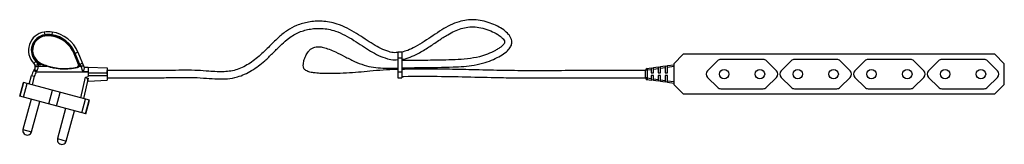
# Model space of a CAD drawing. Header units: millimetres. Extents: x -346 to 175, y -37 to 29.
import ezdxf

# ---------------------------------------------------------------- set-up
doc = ezdxf.new("R2010")
doc.units = ezdxf.units.MM

msp = doc.modelspace()

# ---------------------------------------------------------------- linework, layer by layer
at = {"color": 7, "linetype": 'Continuous', "lineweight": 25}
for p, q in [((-333.25, 22.34), (-333.03, 20.86)), ((-329.05, 22.34), (-329.28, 20.86)), ((-332.92, 20.17), (-333, 20.66)), ((-329.38, 20.17), (-329.31, 20.66)), ((-317.49, 10.76), (-317.03, 10.95)), ((-315.19, 5.05), (-317.49, 10.76)), ((-317.03, 10.95), (-314.73, 5.24)), ((-315.45, 11.58), (-316.84, 11.02)), ((-314.48, 5.16), (-316.84, 11.02)), ((-315.45, 11.58), (-312.21, 3.56)), ((-146, 11.9), (-146, -2)), ((-146, 11.9), (-144, 11.9)), ((-144, 11.9), (-144, -2)), ((5, 10.5), (0, 5.5)), ((170, 10.5), (5, 10.5)), ((175, 5.5), (170, 10.5)), ((-338.73, 5.65), (-337.67, 6.71)), ((-334.94, 5.65), (-335.15, 5.2)), ((-335.07, 5.16), (-334.86, 5.62)), ((-334.94, 5.65), (-334.86, 5.62)), ((-315.19, 5.05), (-314.73, 5.24)), ((-313.09, 5.72), (-314.48, 5.16)), ((-146, 8.7), (-144, 8.7)), ((0, 5.5), (0, -5.5)), ((23.18, 7.02), (17.93, 1.77)), ((47.35, 7.75), (24.95, 7.75)), ((54.37, 1.77), (49.12, 7.02)), ((62.18, 7.02), (56.93, 1.77)), ((86.35, 7.75), (63.95, 7.75)), ((93.37, 1.77), (88.12, 7.02)), ((101.18, 7.02), (95.93, 1.77)), ((125.35, 7.75), (102.95, 7.75)), ((132.37, 1.77), (127.12, 7.02)), ((140.18, 7.02), (134.93, 1.77)), ((164.35, 7.75), (141.95, 7.75)), ((171.37, 1.77), (166.12, 7.02)), ((175, -5.5), (175, 5.5)), ((-338.75, 2.01), (-337.48, 1.2)), ((-338.13, 4.68), (-336.71, 5.16)), ((-337.48, 1.2), (-310, 1.2)), ((-336.71, 5.16), (-335.07, 5.16)), ((-336.53, 4.17), (-331.85, 4.17)), ((-335.15, 5.2), (-335.07, 5.16)), ((-314.7, 5.16), (-315.17, 5)), ((-314.82, 4.17), (-313.78, 4.17)), ((-314.7, 5.16), (-314.48, 5.16)), ((-313.78, 4.17), (-314.48, 5.16)), ((-312.92, 1.34), (-313.78, 4.17)), ((-312.92, 1.34), (-310, 1.34)), ((-312.29, 3.76), (-310, 3.76)), ((-310, 3.76), (-310, -1.33)), ((-310, 3.76), (-300, 3.25)), ((-310, 0.75), (-300, 0.75)), ((-300, 3.25), (-300, -3.25)), ((-300, 0), (-300, 1.9)), ((-146, 1.2), (-144, 1.2)), ((-14.04, 2.02), (-14.9, 2.02)), ((-14.9, -2.02), (-14.9, 2.02)), ((-14.04, 3.01), (-11.9, 3.31)), ((-11.9, 2.32), (-14.04, 2.02)), ((-14.04, 2.02), (-14.04, -2.02)), ((-11.9, 3.31), (-11.9, 0.75)), ((-10.7, 3.17), (-11.9, 3)), ((-11.9, 0.75), (-10.7, 0.75)), ((-10.7, 3.48), (-8.2, 3.83)), ((-10.7, 0.75), (-10.7, 3.48)), ((-8.2, 2.84), (-10.7, 2.49)), ((-8.2, 3.83), (-8.2, 0.75)), ((-7, 3.69), (-8.2, 3.52)), ((-8.2, 0.75), (-7, 0.75)), ((-7, 4), (-4.5, 4.35)), ((-7, 0.75), (-7, 4)), ((-4.5, 3.36), (-7, 3.01)), ((-4.5, 4.35), (-4.5, 0.75)), ((-3.3, 4.21), (-4.5, 4.04)), ((-4.5, 0.75), (-3.3, 0.75)), ((-3.3, 4.52), (0, 4.99)), ((-3.3, 0.75), (-3.3, 4.52)), ((0, 4), (-3.3, 3.53)), ((-344.33, -4.47), (-346.27, -11.72)), ((-346.16, -11.74), (-344.22, -4.5)), ((-309.36, -13.84), (-344.33, -4.47)), ((-344.19, -12.27), (-342.25, -5.03)), ((-341.19, -5.31), (-339.97, -0.78)), ((-339.97, -0.78), (-338.52, -1.17)), ((-338.52, -1.17), (-339.74, -5.7)), ((-313.95, -12.61), (-311.42, -1.63)), ((-310, -2.14), (-312.5, -13)), ((-310.37, -3.76), (-310, -3.76)), ((-310, -0.75), (-300, -0.75)), ((-310, -3.76), (-310, -2.14)), ((-310, -3.76), (-300, -3.25)), ((-146, -2), (-144, -2)), ((-14.04, -2.02), (-14.9, -2.02)), ((-14.04, -2.02), (-11.9, -2.32)), ((-11.9, -3.31), (-14.04, -3.01)), ((-10.7, -0.75), (-11.9, -0.75)), ((-11.9, -0.75), (-11.9, -3.31)), ((-10.7, -3.17), (-11.9, -3)), ((-10.7, -3.48), (-10.7, -0.75)), ((-10.7, -2.49), (-8.2, -2.84)), ((-8.2, -3.83), (-10.7, -3.48)), ((-7, -0.75), (-8.2, -0.75)), ((-8.2, -0.75), (-8.2, -3.83)), ((-7, -3.69), (-8.2, -3.52)), ((-7, -4), (-7, -0.75)), ((-7, -3.01), (-4.5, -3.36)), ((-4.5, -4.35), (-7, -4)), ((-3.3, -0.75), (-4.5, -0.75)), ((-4.5, -0.75), (-4.5, -4.35)), ((-3.3, -4.21), (-4.5, -4.04)), ((-3.3, -4.52), (-3.3, -0.75)), ((-3.3, -3.53), (0, -4)), ((0, -4.99), (-3.3, -4.52)), ((17.93, -1.77), (23.18, -7.02)), ((49.12, -7.02), (54.37, -1.77)), ((56.93, -1.77), (62.18, -7.02)), ((88.12, -7.02), (93.37, -1.77)), ((95.93, -1.77), (101.18, -7.02)), ((127.12, -7.02), (132.37, -1.77)), ((134.93, -1.77), (140.18, -7.02)), ((166.12, -7.02), (171.37, -1.77)), ((-330.81, -15.86), (-328.87, -8.61)), ((-326.76, -16.94), (-324.82, -9.7)), ((0, -5.5), (5, -10.5)), ((24.95, -7.75), (47.35, -7.75)), ((63.95, -7.75), (86.35, -7.75)), ((102.95, -7.75), (125.35, -7.75)), ((141.95, -7.75), (164.35, -7.75)), ((170, -10.5), (175, -5.5)), ((-311.3, -21.09), (-346.27, -11.72)), ((-340.28, -13.32), (-344.58, -29.36)), ((-339.94, -30.6), (-335.64, -14.56)), ((-313.38, -20.53), (-311.44, -13.28)), ((-311.41, -21.06), (-309.47, -13.81)), ((-311.3, -21.09), (-309.36, -13.84)), ((5, -10.5), (170, -10.5)), ((-321.93, -18.24), (-326.22, -34.27)), ((-321.59, -35.52), (-317.29, -19.48)), ((-344.58, -29.36), (-339.94, -30.6)), ((-326.22, -34.27), (-321.59, -35.52))]:
    msp.add_line(p, q, dxfattribs=at)
at = {"color": 7, "linetype": 'Continuous', "lineweight": 25, "flags": 128}
for points in [[(-338.02, 3.6), (-337.97, 3.73), (-337.88, 3.86), (-337.74, 3.97), (-337.55, 4.06), (-337.33, 4.12), (-337.08, 4.17), (-336.81, 4.18), (-336.53, 4.17)], [(-314.82, 4.17), (-314.89, 4.2), (-314.97, 4.22), (-315.03, 4.24), (-315.09, 4.24), (-315.15, 4.24), (-315.19, 4.22), (-315.23, 4.2), (-315.25, 4.18)], [(-312.39, 3.99), (-312.45, 4.09), (-312.56, 4.18), (-312.7, 4.24), (-312.88, 4.28), (-313.08, 4.29), (-313.3, 4.27), (-313.54, 4.23), (-313.78, 4.17)]]:
    msp.add_lwpolyline(points, dxfattribs=at)
at = {"color": 7, "linetype": 'Continuous', "lineweight": 25}
for centre in [(26.65, 0), (45.65, 0), (65.65, 0), (84.65, 0), (104.65, 0), (123.65, 0), (143.65, 0), (162.65, 0)]:
    msp.add_circle(centre, 2.5, dxfattribs=at)
for centre, radius, start, end in [((-331.78, 12.61), 9.84, 98.6277, 225.0379), ((-331.78, 12.61), 8.34, 98.6277, 225.0379), ((-331.15, 8.5), 14, 81.3723, 98.6277), ((-331.15, 8.5), 12.5, 81.3723, 98.6277), ((-331.68, 5.04), 16, 21.9539, 81.3723), ((-331.68, 5.04), 17.5, 21.9539, 81.3723), ((-331.78, 12.61), 8.14, 98.6277, 245.5506), ((-331.78, 12.61), 7.64, 98.6277, 245.5506), ((-331.15, 8.5), 12.3, 81.3723, 98.6277), ((-331.15, 8.5), 11.8, 81.3723, 98.6277), ((-331.68, 5.04), 15.3, 21.9539, 81.3723), ((-331.68, 5.04), 15.8, 21.9539, 81.3723), ((-340.5, 3.88), 2.5, 18.7309, 45.0379), ((-340.5, 3.88), 4, 18.7309, 45.0379), ((-316.12, 4.68), 1.5, 18.7346, 21.9539), ((24.95, 5.25), 2.5, 90, 135), ((47.35, 5.25), 2.5, 45, 90), ((63.95, 5.25), 2.5, 90, 135), ((86.35, 5.25), 2.5, 45, 90), ((102.95, 5.25), 2.5, 90, 135), ((125.35, 5.25), 2.5, 45, 90), ((141.95, 5.25), 2.5, 90, 135), ((164.35, 5.25), 2.5, 45, 90), ((-330.31, -3.37), 10, 147.4932, 165), ((-330.31, -3.37), 8.5, 147.4932, 165), ((-340.7, -2.59), 5.49, 50.9723, 65.9764), ((-331.49, 4.1), 0.367, 124.1892, 168.2293), ((-316.59, 3.28), 0.815, 8.5102, 31.4046), ((-316.12, 4.68), 1, 18.7346, 21.9539), ((-13.9, 2.02), 1, 98, 180), ((-12.22, 2.52), 1.89, 164.7776, 195.2224), ((19.7, 0), 2.5, 135, 225), ((52.6, 0), 2.5, 315, 45), ((58.7, 0), 2.5, 135, 225), ((91.6, 0), 2.5, 315, 45), ((97.7, 0), 2.5, 135, 225), ((130.6, 0), 2.5, 315, 45), ((136.7, 0), 2.5, 135, 225), ((169.6, 0), 2.5, 315, 45), ((-13.9, -2.02), 1, 180, 262), ((-12.22, -2.52), 1.89, 164.7776, 195.2224), ((24.95, -5.25), 2.5, 225, 270), ((47.35, -5.25), 2.5, 270, 315), ((63.95, -5.25), 2.5, 225, 270), ((86.35, -5.25), 2.5, 270, 315), ((102.95, -5.25), 2.5, 225, 270), ((125.35, -5.25), 2.5, 270, 315), ((141.95, -5.25), 2.5, 225, 270), ((164.35, -5.25), 2.5, 270, 315), ((-342.26, -29.98), 2.4, 165, 345), ((-323.91, -34.89), 2.4, 165, 345)]:
    msp.add_arc(centre, radius, start, end, dxfattribs=at)
for points, knots in [([(-146, 11.47), (-146.58, 11.42), (-148.23, 11.26), (-151.33, 11.96), (-155.13, 13.5), (-159.25, 15.88), (-163.5, 18.66), (-168.02, 21.63), (-172.89, 24.47), (-177.69, 26.53), (-182.18, 27.66), (-186.09, 28.11), (-189.78, 28.09), (-193.25, 27.68), (-196.55, 26.93), (-200.38, 25.6), (-204.7, 23.26), (-209.22, 19.59), (-213.53, 15.28), (-217.41, 11.33), (-221.03, 8.18), (-224.25, 5.83), (-227.58, 3.88), (-230.99, 2.42), (-234.49, 1.52), (-238.11, 1.19), (-242.01, 1.22), (-246.64, 1.55), (-252.2, 2), (-258.67, 2.09), (-265.66, 1.92), (-273.28, 1.9), (-281.53, 1.9), (-290.55, 1.9), (-296.75, 1.9), (-300, 1.9)], [0, 0, 0, 0, 0.010489, 0.029716, 0.056348, 0.084476, 0.115164, 0.147914, 0.18202, 0.216713, 0.241648, 0.265197, 0.287372, 0.30817, 0.327888, 0.348391, 0.381057, 0.415816, 0.453017, 0.490922, 0.515489, 0.539505, 0.562679, 0.584855, 0.60618, 0.627618, 0.650151, 0.676385, 0.711386, 0.75068, 0.792885, 0.837386, 0.888125, 0.941532, 1, 1, 1, 1]), ([(-144, 3.28), (-140.4, 3.36), (-131.33, 3.55), (-120.4, 3.58), (-111.18, 4.05), (-105.49, 4.68), (-100.19, 5.91), (-95.54, 7.67), (-91.79, 9.61), (-88.79, 11.6), (-86.97, 13.41), (-86.15, 14.83), (-85.8, 15.87), (-85.67, 17.06), (-85.88, 18.44), (-86.5, 19.84), (-87.81, 21.63), (-90.09, 23.6), (-93.42, 25.57), (-97.25, 27.21), (-101.35, 28.41), (-105.55, 28.97), (-109.69, 28.79), (-114, 27.84), (-118.41, 26.04), (-122.92, 23.46), (-127.42, 20.44), (-132.03, 17.29), (-136.49, 14.59), (-140.47, 12.59), (-142.94, 11.97), (-144, 11.7)], [0, 0, 0, 0, 0.082704, 0.208666, 0.251346, 0.294877, 0.340251, 0.375912, 0.408943, 0.437127, 0.458514, 0.467047, 0.474624, 0.483627, 0.494338, 0.506282, 0.518564, 0.545036, 0.574772, 0.607318, 0.640593, 0.672766, 0.7042, 0.735533, 0.773719, 0.81333, 0.854858, 0.898215, 0.941722, 0.97482, 1, 1, 1, 1]), ([(-300, -1.9), (-296.32, -1.9), (-289.3, -1.9), (-279.22, -1.89), (-270.07, -1.94), (-261.76, -1.78), (-254.3, -1.7), (-247.64, -2.17), (-241.74, -2.63), (-236.24, -2.59), (-231.38, -1.73), (-227.11, -0.12), (-223.4, 1.86), (-219.86, 4.27), (-216.16, 7.31), (-212.42, 10.96), (-208.61, 14.87), (-205.15, 18.05), (-201.98, 20.38), (-199.07, 21.97), (-196.1, 23.1), (-193.04, 23.86), (-189.82, 24.28), (-186.38, 24.31), (-182.74, 23.89), (-178.54, 22.8), (-174.03, 20.75), (-169.35, 17.97), (-164.91, 15.03), (-160.62, 12.26), (-156.27, 9.81), (-152, 8.18), (-148.48, 7.44), (-146.59, 7.63), (-146, 7.69)], [0, 0, 0, 0, 0.06637, 0.126468, 0.181832, 0.231255, 0.276307, 0.316278, 0.351564, 0.383001, 0.415114, 0.439844, 0.465067, 0.490784, 0.516822, 0.551356, 0.584831, 0.615212, 0.636042, 0.655665, 0.67468, 0.693141, 0.712443, 0.733104, 0.755053, 0.778234, 0.811051, 0.844022, 0.87625, 0.906935, 0.936142, 0.965988, 0.989267, 1, 1, 1, 1]), ([(-144, 7.82), (-143.9, 7.83), (-142.36, 7.92), (-139.41, 9.04), (-134.73, 11.15), (-129.78, 14.23), (-124.67, 17.72), (-120.19, 20.68), (-116.2, 22.85), (-112.62, 24.27), (-108.93, 25.06), (-105.06, 25.14), (-101, 24.43), (-96.95, 23.03), (-93.77, 21.42), (-91.63, 19.91), (-90.44, 18.81), (-89.78, 17.88), (-89.55, 17.26), (-89.51, 16.91), (-89.56, 16.55), (-89.83, 16.06), (-90.38, 15.38), (-91.35, 14.52), (-92.73, 13.55), (-95.13, 12.13), (-98.5, 10.53), (-103.47, 8.95), (-109.26, 7.99), (-115.76, 7.6), (-122.26, 7.4), (-128.5, 7.32), (-134.46, 7.27), (-139.54, 7.23), (-142.72, 7.16), (-144, 7.13)], [0, 0, 0, 0, 0.002558, 0.039091, 0.078146, 0.132901, 0.185926, 0.234864, 0.268781, 0.300732, 0.331866, 0.363682, 0.39807, 0.435713, 0.471666, 0.487841, 0.501917, 0.5125, 0.516152, 0.518524, 0.521362, 0.525283, 0.53244, 0.543365, 0.557905, 0.575301, 0.613724, 0.651982, 0.706933, 0.761646, 0.816725, 0.871412, 0.919533, 0.967602, 1, 1, 1, 1]), ([(-146, 2.45), (-146.24, 2.44), (-151.2, 2.36), (-158.18, 1.77), (-167.03, 0.94), (-173.39, 0.45), (-178.97, 0.24), (-183.64, 0.26), (-187.22, 0.38), (-190.42, 0.6), (-192.78, 1.03), (-194.28, 1.6), (-195.14, 2.12), (-195.66, 2.69), (-195.92, 3.26), (-196.15, 4.13), (-196.15, 5.7), (-195.66, 7.92), (-194.68, 10.22), (-193.42, 12.14), (-192.06, 13.45), (-190.3, 14.38), (-188.02, 14.65), (-185.27, 14.19), (-182.27, 13.19), (-178.58, 11.56), (-174.15, 9.28), (-169.19, 6.76), (-164.06, 4.66), (-158.99, 3.53), (-154.12, 3.12), (-149.82, 3.17), (-147.14, 3.22), (-146, 3.24)], [0, 0, 0, 0, 0.006579, 0.134467, 0.189836, 0.247741, 0.307323, 0.3413, 0.374346, 0.40443, 0.428371, 0.438931, 0.447912, 0.455414, 0.459452, 0.464677, 0.479827, 0.501521, 0.525922, 0.547184, 0.563481, 0.576722, 0.600373, 0.624142, 0.651838, 0.685908, 0.733496, 0.787032, 0.836839, 0.883437, 0.927151, 0.969081, 1, 1, 1, 1]), ([(-334.86, 5.62), (-334.34, 5.38), (-333.82, 5.16), (-332.76, 4.76), (-332.23, 4.57), (-331.7, 4.4)], [0, 0, 0, 0, 0.5, 0.5, 1, 1, 1, 1]), ([(-338.46, 2.43), (-338.39, 2.52), (-338.33, 2.62), (-338.23, 2.83), (-338.18, 2.93), (-338.07, 3.23), (-338.04, 3.42), (-338.02, 3.6)], [0, 0, 0, 0, 0.25, 0.25, 0.5, 0.5, 1, 1, 1, 1]), ([(-338.02, 3.6), (-338, 3.75), (-337.99, 3.91), (-338.03, 4.29), (-338.07, 4.49), (-338.13, 4.68)], [0, 0, 0, 0, 0.5, 0.5, 1, 1, 1, 1]), ([(-336.53, 4.17), (-336.56, 3.77), (-336.63, 3.36), (-336.86, 2.5), (-337.02, 2.08), (-337.24, 1.68)], [0, 0, 0, 0, 0.5, 0.5, 1, 1, 1, 1]), ([(-336.71, 5.16), (-336.62, 5.01), (-336.55, 4.84), (-336.49, 4.49), (-336.49, 4.33), (-336.53, 4.17)], [0, 0, 0, 0, 0.5, 0.5, 1, 1, 1, 1]), ([(-331.85, 4.17), (-332.39, 4.31), (-332.93, 4.46), (-334, 4.79), (-334.54, 4.97), (-335.07, 5.16)], [0, 0, 0, 0, 0.5, 0.5, 1, 1, 1, 1]), ([(-315.79, 3.4), (-317.11, 3.07), (-318.45, 2.84), (-321.16, 2.58), (-322.52, 2.54), (-325.26, 2.68), (-326.61, 2.85), (-328.6, 3.24), (-329.26, 3.39), (-330.56, 3.75), (-331.21, 3.95), (-331.85, 4.17)], [0, 0, 0, 0, 0.25, 0.25, 0.5, 0.5, 0.75, 0.75, 0.875, 0.875, 1, 1, 1, 1]), ([(-331.7, 4.4), (-331.06, 4.2), (-330.43, 4.01), (-329.14, 3.69), (-328.49, 3.55), (-326.53, 3.2), (-325.2, 3.05), (-322.51, 2.93), (-321.18, 2.96), (-318.52, 3.2), (-317.2, 3.41), (-315.9, 3.7)], [0, 0, 0, 0, 0.125, 0.125, 0.25, 0.25, 0.5, 0.5, 0.75, 0.75, 1, 1, 1, 1]), ([(-315.9, 3.7), (-315.82, 3.72), (-315.75, 3.75), (-315.62, 3.81), (-315.56, 3.84), (-315.4, 3.97), (-315.31, 4.07), (-315.25, 4.18)], [0, 0, 0, 0, 0.25, 0.25, 0.5, 0.5, 1, 1, 1, 1]), ([(-314.82, 4.17), (-314.92, 4), (-315.05, 3.83), (-315.29, 3.63), (-315.38, 3.57), (-315.58, 3.47), (-315.68, 3.43), (-315.79, 3.4)], [0, 0, 0, 0, 0.5, 0.5, 0.75, 0.75, 1, 1, 1, 1]), ([(-315.25, 4.18), (-315.22, 4.23), (-315.19, 4.29), (-315.15, 4.41), (-315.13, 4.48), (-315.11, 4.69), (-315.12, 4.85), (-315.17, 5)], [0, 0, 0, 0, 0.25, 0.25, 0.5, 0.5, 1, 1, 1, 1]), ([(-314.7, 5.16), (-314.62, 4.99), (-314.6, 4.81), (-314.64, 4.55), (-314.66, 4.46), (-314.73, 4.31), (-314.77, 4.24), (-314.82, 4.17)], [0, 0, 0, 0, 0.5, 0.5, 0.75, 0.75, 1, 1, 1, 1]), ([(-312.21, 3.56), (-312.17, 3.46), (-312.16, 3.33), (-312.18, 3), (-312.21, 2.81), (-312.3, 2.39), (-312.35, 2.16), (-312.49, 1.8), (-312.54, 1.68), (-312.64, 1.51), (-312.68, 1.45), (-312.79, 1.37), (-312.85, 1.34), (-312.92, 1.34)], [0, 0, 0, 0, 0.25, 0.25, 0.5, 0.5, 0.75, 0.75, 0.875, 0.875, 0.9375, 0.9375, 1, 1, 1, 1]), ([(-14.9, 1.9), (-18.82, 1.9), (-26.32, 1.9), (-37.03, 1.91), (-46.7, 1.88), (-55.3, 1.84), (-62.86, 1.8), (-69.4, 1.78), (-78.26, 1.78), (-90, 1.87), (-104.52, 2.23), (-118.84, 2.57), (-131.86, 2.78), (-140.26, 2.57), (-144, 2.48)], [0, 0, 0, 0, 0.091109, 0.174193, 0.249016, 0.315614, 0.374149, 0.424703, 0.46745, 0.580184, 0.6974, 0.804796, 0.913048, 1, 1, 1, 1]), ([(-311.42, -1.63), (-311.36, -1.62), (-311.3, -1.62), (-311.19, -1.65), (-311.13, -1.67), (-310.99, -1.77), (-310.91, -1.85), (-310.77, -2.03), (-310.71, -2.12), (-310.6, -2.3), (-310.55, -2.39), (-310.42, -2.66), (-310.36, -2.83), (-310.28, -3.15), (-310.26, -3.29), (-310.29, -3.4)], [0, 0, 0, 0, 0.0625, 0.0625, 0.125, 0.125, 0.25, 0.25, 0.375, 0.375, 0.5, 0.5, 0.75, 0.75, 1, 1, 1, 1]), ([(-144, -1.31), (-143.61, -1.29), (-137.35, -0.92), (-125.18, -1.16), (-107.64, -1.47), (-94.01, -1.84), (-84.33, -1.96), (-78.49, -2.01), (-72.41, -2.02), (-65.63, -2.01), (-57.79, -1.98), (-48.77, -1.93), (-38.58, -1.89), (-27.15, -1.9), (-19.12, -1.9), (-14.9, -1.9)], [0, 0, 0, 0, 0.009065, 0.145642, 0.282632, 0.41665, 0.462496, 0.507581, 0.552323, 0.603904, 0.665072, 0.734521, 0.813407, 0.90195, 1, 1, 1, 1])]:
    msp.add_open_spline(points, degree=3, knots=knots, dxfattribs=at)
for points in [[(-338.75, 2.01), (-338.66, 2.15), (-338.56, 2.29), (-338.46, 2.43)], [(-337.24, 1.68), (-337.32, 1.52), (-337.41, 1.36), (-337.48, 1.2)], [(-311.42, -1.63), (-310.95, -1.55), (-310.47, -1.45), (-310, -1.33)]]:
    msp.add_open_spline(points, degree=3, dxfattribs=at)

doc.saveas('drawing.dxf')
